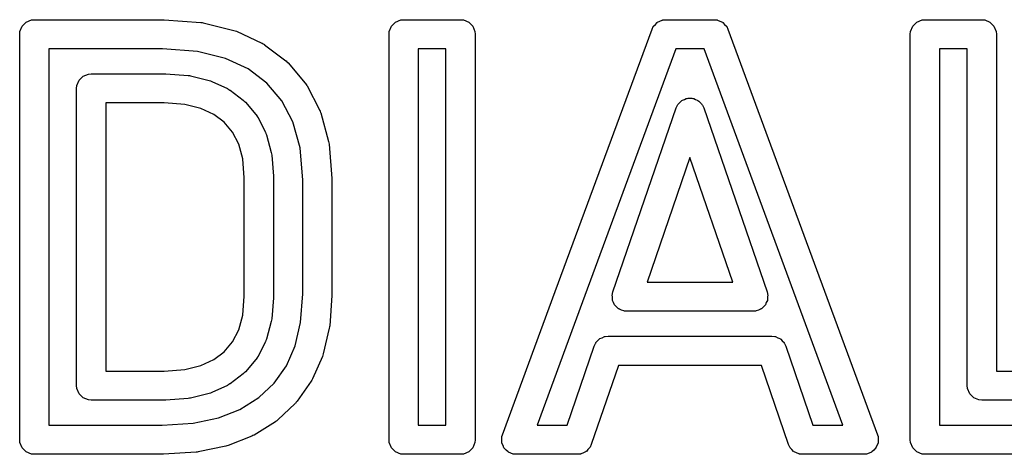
# Model space of a CAD drawing. Extents: x 1.56 to 4.01, y -6 to -1.06.
# Tile 6 of 14: x 2.33 to 2.6, y -1.36 to -1.25. Entities that reach past the tile are written whole.
import ezdxf

# ---------------------------------------------------------------- set-up
doc = ezdxf.new("R2010")
doc.units = 0
doc.header["$MEASUREMENT"] = 0
doc.layers.add('BLACK', color=7, linetype='CONTINUOUS')

msp = doc.modelspace()

# ---------------------------------------------------------------- linework, layer by layer
at = {"layer": 'BLACK', "linetype": 'CONTINUOUS'}
for p, q in [((2.33316, -1.24703), (2.33458, -1.24644)), ((2.33458, -1.24644), (2.33535, -1.24636)), ((2.33535, -1.24636), (2.35069, -1.24636)), ((2.35069, -1.24636), (2.37001, -1.24636)), ((2.37001, -1.24636), (2.37016, -1.24638)), ((2.37016, -1.24638), (2.3703, -1.24637)), ((2.3703, -1.24637), (2.38023, -1.2471)), ((2.43268, -1.24703), (2.43409, -1.24644)), ((2.43409, -1.24644), (2.43486, -1.24636)), ((2.43486, -1.24636), (2.4502, -1.24636)), ((2.4502, -1.24636), (2.45097, -1.24644)), ((2.45097, -1.24644), (2.45239, -1.24703)), ((2.50329, -1.24703), (2.50393, -1.24676)), ((2.50393, -1.24676), (2.50456, -1.24647)), ((2.50456, -1.24647), (2.50464, -1.24647)), ((2.50464, -1.24647), (2.50471, -1.24644)), ((2.50471, -1.24644), (2.50548, -1.24636)), ((2.50548, -1.24636), (2.51856, -1.24636)), ((2.51856, -1.24636), (2.51933, -1.24644)), ((2.51933, -1.24644), (2.5194, -1.24647)), ((2.5194, -1.24647), (2.51948, -1.24647)), ((2.51948, -1.24647), (2.52011, -1.24676)), ((2.52011, -1.24676), (2.52075, -1.24703)), ((2.57313, -1.24703), (2.57455, -1.24644)), ((2.57455, -1.24644), (2.57532, -1.24636)), ((2.57532, -1.24636), (2.59066, -1.24636)), ((2.59066, -1.24636), (2.59143, -1.24644)), ((2.59143, -1.24644), (2.59285, -1.24703)), ((2.33141, -1.2503), (2.33149, -1.24953)), ((2.33149, -1.24953), (2.33208, -1.24811)), ((2.33208, -1.24811), (2.33316, -1.24703)), ((2.38023, -1.2471), (2.38056, -1.24716)), ((2.38056, -1.24716), (2.38089, -1.2472)), ((2.38089, -1.2472), (2.38912, -1.24924)), ((2.38912, -1.24924), (2.38912, -1.24924)), ((2.38912, -1.24924), (2.38912, -1.24924)), ((2.38912, -1.24924), (2.38913, -1.24924)), ((2.38913, -1.24924), (2.38949, -1.24936)), ((2.38949, -1.24936), (2.38985, -1.24949)), ((2.38985, -1.24949), (2.3967, -1.25268)), ((2.43093, -1.2503), (2.431, -1.24953)), ((2.431, -1.24953), (2.43159, -1.24811)), ((2.43159, -1.24811), (2.43268, -1.24703)), ((2.45239, -1.24703), (2.45348, -1.24811)), ((2.45348, -1.24811), (2.45407, -1.24953)), ((2.45407, -1.24953), (2.45414, -1.2503)), ((2.4757, -1.3197), (2.50179, -1.24894)), ((2.50179, -1.24894), (2.50212, -1.24824)), ((2.50212, -1.24824), (2.50218, -1.24819)), ((2.50218, -1.24819), (2.50221, -1.24811)), ((2.50221, -1.24811), (2.5027, -1.24762)), ((2.5027, -1.24762), (2.50317, -1.24711)), ((2.50317, -1.24711), (2.50324, -1.24708)), ((2.50324, -1.24708), (2.50329, -1.24703)), ((2.52075, -1.24703), (2.5208, -1.24708)), ((2.5208, -1.24708), (2.52087, -1.24711)), ((2.52087, -1.24711), (2.52134, -1.24762)), ((2.52134, -1.24762), (2.52183, -1.24811)), ((2.52183, -1.24811), (2.52186, -1.24819)), ((2.52186, -1.24819), (2.52192, -1.24824)), ((2.52192, -1.24824), (2.52225, -1.24894)), ((2.52225, -1.24894), (2.56256, -1.35827)), ((2.57139, -1.2503), (2.57146, -1.24953)), ((2.57146, -1.24953), (2.57205, -1.24811)), ((2.57205, -1.24811), (2.57313, -1.24703)), ((2.59285, -1.24703), (2.59394, -1.24811)), ((2.59394, -1.24811), (2.59452, -1.24953)), ((2.59452, -1.24953), (2.5946, -1.2503)), ((2.33141, -1.34504), (2.33141, -1.2503)), ((2.43093, -1.35963), (2.43093, -1.2503)), ((2.45414, -1.2503), (2.45414, -1.35963)), ((2.57139, -1.35963), (2.57139, -1.2503)), ((2.5946, -1.2503), (2.5946, -1.34111)), ((2.33929, -1.25424), (2.33929, -1.34504)), ((2.35069, -1.25424), (2.33929, -1.25424)), ((2.36987, -1.25424), (2.35069, -1.25424)), ((2.37933, -1.25493), (2.36987, -1.25424)), ((2.3967, -1.25268), (2.39674, -1.2527)), ((2.39674, -1.2527), (2.39676, -1.25271)), ((2.39676, -1.25271), (2.39706, -1.2529)), ((2.39706, -1.2529), (2.39736, -1.25308)), ((2.39736, -1.25308), (2.39738, -1.25309)), ((2.39738, -1.25309), (2.39742, -1.25311)), ((2.39742, -1.25311), (2.40311, -1.25742)), ((2.4388, -1.25424), (2.4388, -1.3557)), ((2.44627, -1.25424), (2.4388, -1.25424)), ((2.44627, -1.3557), (2.44627, -1.25424)), ((2.50823, -1.25424), (2.48309, -1.32242)), ((2.51581, -1.25424), (2.50823, -1.25424)), ((2.55322, -1.3557), (2.51581, -1.25424)), ((2.57926, -1.25424), (2.57926, -1.3557)), ((2.58673, -1.25424), (2.57926, -1.25424)), ((2.58673, -1.34504), (2.58673, -1.25424)), ((2.38687, -1.25679), (2.37933, -1.25493)), ((2.39299, -1.25964), (2.38687, -1.25679)), ((2.40311, -1.25742), (2.40315, -1.25747)), ((2.40315, -1.25747), (2.40318, -1.25748)), ((2.40318, -1.25748), (2.40342, -1.25772)), ((2.39801, -1.26344), (2.39299, -1.25964)), ((2.40342, -1.25772), (2.40367, -1.25795)), ((2.40367, -1.25795), (2.40369, -1.25797)), ((2.40369, -1.25797), (2.40373, -1.25802)), ((2.40373, -1.25802), (2.40835, -1.26347)), ((2.34683, -1.26412), (2.34742, -1.2627)), ((2.34742, -1.2627), (2.3485, -1.26161)), ((2.3485, -1.26161), (2.34992, -1.26103)), ((2.34992, -1.26103), (2.35069, -1.26095)), ((2.35069, -1.26095), (2.37046, -1.26095)), ((2.37046, -1.26095), (2.37061, -1.26097)), ((2.37061, -1.26097), (2.37075, -1.26096)), ((2.37075, -1.26096), (2.37681, -1.26141)), ((2.37681, -1.26141), (2.37714, -1.26146)), ((2.37714, -1.26146), (2.37746, -1.26151)), ((2.37746, -1.26151), (2.3825, -1.26275)), ((2.3825, -1.26275), (2.38285, -1.26288)), ((2.34675, -1.26489), (2.34683, -1.26412)), ((2.34675, -1.34504), (2.34675, -1.26489)), ((2.38285, -1.26288), (2.38322, -1.26301)), ((2.38322, -1.26301), (2.3874, -1.26496)), ((2.3874, -1.26496), (2.38744, -1.26498)), ((2.38744, -1.26498), (2.38746, -1.26499)), ((2.38746, -1.26499), (2.38776, -1.26517)), ((2.38776, -1.26517), (2.38807, -1.26535)), ((2.38807, -1.26535), (2.38808, -1.26537)), ((2.38808, -1.26537), (2.38812, -1.26539)), ((2.38812, -1.26539), (2.3916, -1.26803)), ((2.40206, -1.26822), (2.39801, -1.26344)), ((2.40835, -1.26347), (2.4084, -1.26353)), ((2.4084, -1.26353), (2.40842, -1.26356)), ((2.40842, -1.26356), (2.4086, -1.26383)), ((2.4086, -1.26383), (2.40879, -1.26411)), ((2.40879, -1.26411), (2.4088, -1.26414)), ((2.4088, -1.26414), (2.40884, -1.2642)), ((2.40884, -1.2642), (2.41221, -1.27069)), ((2.3916, -1.26803), (2.39165, -1.26807)), ((2.39165, -1.26807), (2.39167, -1.26809)), ((2.39167, -1.26809), (2.39192, -1.26832)), ((2.50985, -1.26819), (2.51004, -1.26803)), ((2.51004, -1.26803), (2.51054, -1.26786)), ((2.51054, -1.26786), (2.51101, -1.26762)), ((2.51101, -1.26762), (2.51126, -1.26761)), ((2.51126, -1.26761), (2.51149, -1.26753)), ((2.51149, -1.26753), (2.51202, -1.26756)), ((2.51202, -1.26756), (2.51255, -1.26753)), ((2.51255, -1.26753), (2.51278, -1.26761)), ((2.51278, -1.26761), (2.51302, -1.26762)), ((2.51302, -1.26762), (2.5135, -1.26786)), ((2.5135, -1.26786), (2.514, -1.26803)), ((2.514, -1.26803), (2.51418, -1.26819)), ((2.35463, -1.26882), (2.35463, -1.34111)), ((2.37032, -1.26882), (2.35463, -1.26882)), ((2.3759, -1.26923), (2.37032, -1.26882)), ((2.38023, -1.27031), (2.3759, -1.26923)), ((2.3837, -1.27192), (2.38023, -1.27031)), ((2.39192, -1.26832), (2.39217, -1.26855)), ((2.39217, -1.26855), (2.39218, -1.26858)), ((2.39218, -1.26858), (2.39223, -1.26862)), ((2.39223, -1.26862), (2.39506, -1.27196)), ((2.40503, -1.27395), (2.40206, -1.26822)), ((2.41221, -1.27069), (2.41223, -1.27073)), ((2.41223, -1.27073), (2.41224, -1.27074)), ((2.41224, -1.27074), (2.41237, -1.27107)), ((2.49125, -1.31978), (2.50829, -1.27015)), ((2.50829, -1.27015), (2.50862, -1.26945)), ((2.50862, -1.26945), (2.50878, -1.26927)), ((2.50878, -1.26927), (2.50889, -1.26904)), ((2.50889, -1.26904), (2.50928, -1.26869)), ((2.50928, -1.26869), (2.50963, -1.2683)), ((2.50963, -1.2683), (2.50985, -1.26819)), ((2.51418, -1.26819), (2.5144, -1.2683)), ((2.5144, -1.2683), (2.51475, -1.26869)), ((2.51475, -1.26869), (2.51515, -1.26904)), ((2.51515, -1.26904), (2.51526, -1.26927)), ((2.51526, -1.26927), (2.51542, -1.26945)), ((2.51542, -1.26945), (2.51574, -1.27015)), ((2.51574, -1.27015), (2.53279, -1.31978)), ((2.3865, -1.27404), (2.3837, -1.27192)), ((2.39506, -1.27196), (2.3951, -1.27202)), ((2.3951, -1.27202), (2.39513, -1.27204)), ((2.39513, -1.27204), (2.39531, -1.27232)), ((2.39531, -1.27232), (2.3955, -1.2726)), ((2.3955, -1.2726), (2.39551, -1.27263)), ((2.39551, -1.27263), (2.39555, -1.27269)), ((2.39555, -1.27269), (2.39761, -1.27666)), ((2.41237, -1.27107), (2.4125, -1.27141)), ((2.4125, -1.27141), (2.4125, -1.27142)), ((2.4125, -1.27142), (2.41252, -1.27146)), ((2.41252, -1.27146), (2.41464, -1.27919)), ((2.38876, -1.27671), (2.3865, -1.27404)), ((2.40695, -1.28092), (2.40503, -1.27395)), ((2.39043, -1.27992), (2.38876, -1.27671)), ((2.39761, -1.27666), (2.39763, -1.2767)), ((2.39763, -1.2767), (2.39764, -1.27671)), ((2.39764, -1.27671), (2.39776, -1.27705)), ((2.39776, -1.27705), (2.3979, -1.27738)), ((2.3979, -1.27738), (2.3979, -1.2774)), ((2.3979, -1.2774), (2.39791, -1.27743)), ((2.39791, -1.27743), (2.39921, -1.28217)), ((2.39152, -1.2839), (2.39043, -1.27992)), ((2.40766, -1.28964), (2.40695, -1.28092)), ((2.41464, -1.27919), (2.4147, -1.27955)), ((2.4147, -1.27955), (2.41477, -1.27991)), ((2.41477, -1.27991), (2.41552, -1.28916)), ((2.39194, -1.28903), (2.39152, -1.2839)), ((2.39921, -1.28217), (2.39928, -1.28253)), ((2.39928, -1.28253), (2.39934, -1.28289)), ((2.39934, -1.28289), (2.3998, -1.28855)), ((2.51202, -1.28355), (2.50048, -1.31712)), ((2.52355, -1.31712), (2.51202, -1.28355)), ((2.39194, -1.3209), (2.39194, -1.28903)), ((2.3998, -1.28855), (2.3998, -1.28871)), ((2.3998, -1.28871), (2.39982, -1.28887)), ((2.39982, -1.28887), (2.39982, -1.32106)), ((2.41552, -1.28916), (2.41552, -1.28932)), ((2.41552, -1.28932), (2.41553, -1.28948)), ((2.40766, -1.32031), (2.40766, -1.28964)), ((2.41553, -1.28948), (2.41553, -1.32046)), ((2.50048, -1.31712), (2.52355, -1.31712)), ((2.39152, -1.32604), (2.39194, -1.3209)), ((2.39982, -1.32106), (2.3998, -1.32122)), ((2.3998, -1.32122), (2.3998, -1.32138)), ((2.40711, -1.32801), (2.40766, -1.32031)), ((2.41552, -1.32074), (2.41494, -1.32889)), ((2.41553, -1.32046), (2.41552, -1.3206)), ((2.41552, -1.3206), (2.41552, -1.32074)), ((2.46148, -1.35827), (2.4757, -1.3197)), ((2.49107, -1.32053), (2.49111, -1.32036)), ((2.49111, -1.32118), (2.49107, -1.32053)), ((2.49111, -1.32029), (2.49115, -1.3202)), ((2.49111, -1.32036), (2.49111, -1.32029)), ((2.49111, -1.32183), (2.49111, -1.32118)), ((2.49115, -1.3202), (2.49125, -1.31978)), ((2.53279, -1.31978), (2.53289, -1.3202)), ((2.53289, -1.3202), (2.53293, -1.32029)), ((2.53293, -1.32029), (2.53293, -1.32036)), ((2.53293, -1.32036), (2.53297, -1.32053)), ((2.53297, -1.32053), (2.53293, -1.32118)), ((2.53293, -1.32118), (2.53293, -1.32183)), ((2.3998, -1.32138), (2.39934, -1.32704)), ((2.48309, -1.32242), (2.47082, -1.3557)), ((2.48309, -1.32242), (2.48309, -1.32242)), ((2.49115, -1.32194), (2.49111, -1.32183)), ((2.49116, -1.32206), (2.49115, -1.32194)), ((2.49145, -1.32265), (2.49116, -1.32206)), ((2.4917, -1.32325), (2.49145, -1.32265)), ((2.49178, -1.32333), (2.4917, -1.32325)), ((2.49184, -1.32344), (2.49178, -1.32333)), ((2.49232, -1.32387), (2.49184, -1.32344)), ((2.49278, -1.32433), (2.49232, -1.32387)), ((2.53172, -1.32387), (2.53126, -1.32433)), ((2.5322, -1.32344), (2.53172, -1.32387)), ((2.53226, -1.32333), (2.5322, -1.32344)), ((2.53234, -1.32325), (2.53226, -1.32333)), ((2.53259, -1.32265), (2.53234, -1.32325)), ((2.53288, -1.32206), (2.53259, -1.32265)), ((2.53293, -1.32183), (2.53288, -1.32194)), ((2.53288, -1.32194), (2.53288, -1.32206)), ((2.39043, -1.33001), (2.39152, -1.32604)), ((2.4929, -1.32438), (2.49278, -1.32433)), ((2.49299, -1.32446), (2.4929, -1.32438)), ((2.4936, -1.32467), (2.49299, -1.32446)), ((2.4942, -1.32492), (2.4936, -1.32467)), ((2.49437, -1.32494), (2.4942, -1.32492)), ((2.49444, -1.32496), (2.49437, -1.32494)), ((2.49454, -1.32495), (2.49444, -1.32496)), ((2.49497, -1.325), (2.49454, -1.32495)), ((2.52907, -1.325), (2.49497, -1.325)), ((2.5295, -1.32495), (2.52907, -1.325)), ((2.5296, -1.32496), (2.5295, -1.32495)), ((2.52966, -1.32494), (2.5296, -1.32496)), ((2.52984, -1.32492), (2.52966, -1.32494)), ((2.53044, -1.32467), (2.52984, -1.32492)), ((2.53105, -1.32446), (2.53044, -1.32467)), ((2.53114, -1.32438), (2.53105, -1.32446)), ((2.53126, -1.32433), (2.53114, -1.32438)), ((2.39921, -1.32777), (2.39791, -1.3325)), ((2.39928, -1.3274), (2.39921, -1.32777)), ((2.39934, -1.32704), (2.39928, -1.3274)), ((2.4056, -1.33434), (2.40711, -1.32801)), ((2.41494, -1.32889), (2.41488, -1.3292)), ((2.38876, -1.33322), (2.39043, -1.33001)), ((2.41484, -1.32951), (2.41318, -1.33651)), ((2.41488, -1.3292), (2.41484, -1.32951)), ((2.48895, -1.33184), (2.48908, -1.33183)), ((2.48908, -1.33183), (2.48919, -1.33179)), ((2.48919, -1.33179), (2.48996, -1.33171)), ((2.48996, -1.33171), (2.53408, -1.33171)), ((2.53408, -1.33171), (2.53485, -1.33179)), ((2.53485, -1.33179), (2.53496, -1.33183)), ((2.53496, -1.33183), (2.53509, -1.33184)), ((2.3865, -1.33589), (2.38876, -1.33322)), ((2.39761, -1.33327), (2.39555, -1.33724)), ((2.39763, -1.33323), (2.39761, -1.33327)), ((2.39764, -1.33322), (2.39763, -1.33323)), ((2.39776, -1.33289), (2.39764, -1.33322)), ((2.3979, -1.33255), (2.39776, -1.33289)), ((2.39791, -1.3325), (2.3979, -1.33254)), ((2.3979, -1.33254), (2.3979, -1.33255)), ((2.40326, -1.33969), (2.4056, -1.33434)), ((2.47891, -1.3557), (2.48623, -1.33437)), ((2.48623, -1.33437), (2.48656, -1.33367)), ((2.48656, -1.33367), (2.48664, -1.33357)), ((2.48664, -1.33357), (2.48668, -1.33346)), ((2.48668, -1.33346), (2.48714, -1.333)), ((2.48714, -1.333), (2.48757, -1.33252)), ((2.48757, -1.33252), (2.48768, -1.33246)), ((2.48768, -1.33246), (2.48777, -1.33237)), ((2.48777, -1.33237), (2.48837, -1.33213)), ((2.48837, -1.33213), (2.48895, -1.33184)), ((2.53509, -1.33184), (2.53567, -1.33213)), ((2.53567, -1.33213), (2.53627, -1.33237)), ((2.53627, -1.33237), (2.53636, -1.33246)), ((2.53636, -1.33246), (2.53647, -1.33252)), ((2.53647, -1.33252), (2.5369, -1.333)), ((2.5369, -1.333), (2.53736, -1.33346)), ((2.53736, -1.33346), (2.5374, -1.33357)), ((2.5374, -1.33357), (2.53748, -1.33367)), ((2.53748, -1.33367), (2.53781, -1.33437)), ((2.53781, -1.33437), (2.54513, -1.3557)), ((2.3837, -1.33801), (2.3865, -1.33589)), ((2.41307, -1.33684), (2.41296, -1.33718)), ((2.41318, -1.33651), (2.41307, -1.33684)), ((2.3759, -1.3407), (2.38023, -1.33963)), ((2.38023, -1.33963), (2.3837, -1.33801)), ((2.39506, -1.33797), (2.39223, -1.34131)), ((2.3951, -1.33791), (2.39506, -1.33797)), ((2.39513, -1.33789), (2.3951, -1.33791)), ((2.39531, -1.33761), (2.39513, -1.33789)), ((2.3955, -1.33734), (2.39531, -1.33761)), ((2.39551, -1.3373), (2.3955, -1.33734)), ((2.39555, -1.33724), (2.39551, -1.3373)), ((2.39997, -1.34441), (2.40326, -1.33969)), ((2.41296, -1.33718), (2.41031, -1.3432)), ((2.49277, -1.33959), (2.48544, -1.36091)), ((2.53127, -1.33959), (2.49277, -1.33959)), ((2.5386, -1.36091), (2.53127, -1.33959)), ((2.35463, -1.34111), (2.37032, -1.34111)), ((2.37032, -1.34111), (2.3759, -1.3407)), ((2.3916, -1.3419), (2.38812, -1.34454)), ((2.39165, -1.34186), (2.3916, -1.3419)), ((2.39167, -1.34185), (2.39165, -1.34186)), ((2.39192, -1.34161), (2.39167, -1.34185)), ((2.39217, -1.34138), (2.39192, -1.34161)), ((2.39218, -1.34135), (2.39217, -1.34138)), ((2.39223, -1.34131), (2.39218, -1.34135)), ((2.5946, -1.34111), (2.64556, -1.34111)), ((2.33141, -1.35963), (2.33141, -1.34504)), ((2.33929, -1.34504), (2.33929, -1.3557)), ((2.34683, -1.34581), (2.34675, -1.34504)), ((2.3874, -1.34497), (2.38322, -1.34693)), ((2.38744, -1.34495), (2.3874, -1.34497)), ((2.38746, -1.34495), (2.38744, -1.34495)), ((2.38776, -1.34476), (2.38746, -1.34495)), ((2.38807, -1.34458), (2.38776, -1.34476)), ((2.38808, -1.34456), (2.38807, -1.34458)), ((2.38812, -1.34454), (2.38808, -1.34456)), ((2.39586, -1.34829), (2.39997, -1.34441)), ((2.40994, -1.34388), (2.4062, -1.34924)), ((2.41013, -1.34354), (2.40994, -1.34388)), ((2.41031, -1.34321), (2.41013, -1.34354)), ((2.41031, -1.3432), (2.41031, -1.3432)), ((2.41031, -1.3432), (2.41031, -1.3432)), ((2.41031, -1.3432), (2.41031, -1.34321)), ((2.5868, -1.34581), (2.58673, -1.34504)), ((2.34742, -1.34723), (2.34683, -1.34581)), ((2.3485, -1.34832), (2.34742, -1.34723)), ((2.3825, -1.34718), (2.37746, -1.34842)), ((2.38286, -1.34705), (2.3825, -1.34718)), ((2.38322, -1.34693), (2.38286, -1.34705)), ((2.58739, -1.34723), (2.5868, -1.34581)), ((2.58848, -1.34832), (2.58739, -1.34723)), ((2.34992, -1.34891), (2.3485, -1.34832)), ((2.35069, -1.34898), (2.34992, -1.34891)), ((2.37046, -1.34898), (2.35069, -1.34898)), ((2.37061, -1.34897), (2.37046, -1.34898)), ((2.37075, -1.34897), (2.37061, -1.34897)), ((2.37681, -1.34853), (2.37075, -1.34897)), ((2.37714, -1.34847), (2.37681, -1.34853)), ((2.37746, -1.34842), (2.37714, -1.34847)), ((2.39073, -1.35148), (2.39586, -1.34829)), ((2.40567, -1.34985), (2.40097, -1.35429)), ((2.40569, -1.34984), (2.40567, -1.34985)), ((2.4057, -1.34983), (2.40569, -1.34984)), ((2.40594, -1.34955), (2.4057, -1.34983)), ((2.40618, -1.34927), (2.40594, -1.34955)), ((2.4062, -1.34924), (2.40618, -1.34926)), ((2.40618, -1.34926), (2.40618, -1.34927)), ((2.58989, -1.34891), (2.58848, -1.34832)), ((2.59066, -1.34898), (2.58989, -1.34891)), ((2.64162, -1.34898), (2.59066, -1.34898)), ((2.38499, -1.35371), (2.39073, -1.35148)), ((2.33929, -1.3557), (2.34573, -1.3557)), ((2.34573, -1.3557), (2.36981, -1.3557)), ((2.36981, -1.3557), (2.37813, -1.35516)), ((2.37813, -1.35516), (2.38499, -1.35371)), ((2.40034, -1.35478), (2.39457, -1.35836)), ((2.40036, -1.35477), (2.40034, -1.35478)), ((2.40066, -1.35453), (2.40036, -1.35476)), ((2.40036, -1.35476), (2.40036, -1.35477)), ((2.40096, -1.35431), (2.40066, -1.35453)), ((2.40097, -1.35429), (2.40096, -1.3543)), ((2.40096, -1.3543), (2.40096, -1.35431)), ((2.4388, -1.3557), (2.44627, -1.3557)), ((2.47082, -1.3557), (2.47891, -1.3557)), ((2.54513, -1.3557), (2.55322, -1.3557)), ((2.57926, -1.3557), (2.58299, -1.3557)), ((2.58299, -1.3557), (2.64162, -1.3557)), ((2.39457, -1.35836), (2.39424, -1.35852)), ((2.46135, -1.35878), (2.46148, -1.35827)), ((2.56256, -1.35827), (2.56269, -1.35878)), ((2.33149, -1.3604), (2.33141, -1.35963)), ((2.33208, -1.36182), (2.33149, -1.3604)), ((2.39392, -1.35868), (2.38755, -1.36117)), ((2.39424, -1.35852), (2.39392, -1.35868)), ((2.431, -1.3604), (2.43093, -1.35963)), ((2.43159, -1.36182), (2.431, -1.3604)), ((2.45407, -1.3604), (2.45348, -1.36182)), ((2.45414, -1.35963), (2.45407, -1.3604)), ((2.46129, -1.35902), (2.46131, -1.35891)), ((2.46131, -1.35971), (2.46129, -1.35902)), ((2.46131, -1.35887), (2.46135, -1.35878)), ((2.46131, -1.35891), (2.46131, -1.35887)), ((2.46131, -1.3604), (2.46131, -1.35971)), ((2.46134, -1.36047), (2.46131, -1.3604)), ((2.46135, -1.36055), (2.46134, -1.36047)), ((2.46164, -1.36118), (2.46135, -1.36055)), ((2.48544, -1.36091), (2.48512, -1.36161)), ((2.53892, -1.36161), (2.5386, -1.36091)), ((2.56269, -1.36055), (2.5624, -1.36118)), ((2.56269, -1.35878), (2.56273, -1.35887)), ((2.5627, -1.36047), (2.56269, -1.36055)), ((2.56273, -1.3604), (2.5627, -1.36047)), ((2.56273, -1.35887), (2.56273, -1.35891)), ((2.56273, -1.35891), (2.56275, -1.35902)), ((2.56275, -1.35902), (2.56273, -1.35971)), ((2.56273, -1.35971), (2.56273, -1.3604)), ((2.57146, -1.3604), (2.57139, -1.35963)), ((2.57205, -1.36182), (2.57146, -1.3604)), ((2.33316, -1.36291), (2.33208, -1.36182)), ((2.33458, -1.36349), (2.33316, -1.36291)), ((2.33535, -1.36357), (2.33458, -1.36349)), ((2.34573, -1.36357), (2.33535, -1.36357)), ((2.36994, -1.36357), (2.34573, -1.36357)), ((2.37006, -1.36356), (2.36994, -1.36357)), ((2.37019, -1.36356), (2.37006, -1.36356)), ((2.37892, -1.363), (2.37019, -1.36356)), ((2.3792, -1.36296), (2.37892, -1.363)), ((2.37948, -1.36293), (2.3792, -1.36296)), ((2.38693, -1.36135), (2.37948, -1.36293)), ((2.38724, -1.36125), (2.38693, -1.36135)), ((2.38755, -1.36117), (2.38724, -1.36125)), ((2.43268, -1.36291), (2.43159, -1.36182)), ((2.43409, -1.36349), (2.43268, -1.36291)), ((2.43486, -1.36357), (2.43409, -1.36349)), ((2.4502, -1.36357), (2.43486, -1.36357)), ((2.45097, -1.36349), (2.4502, -1.36357)), ((2.45239, -1.36291), (2.45097, -1.36349)), ((2.45348, -1.36182), (2.45239, -1.36291)), ((2.4619, -1.36182), (2.46164, -1.36118)), ((2.46196, -1.36188), (2.4619, -1.36182)), ((2.46199, -1.36195), (2.46196, -1.36188)), ((2.4625, -1.36242), (2.46199, -1.36195)), ((2.46299, -1.36291), (2.4625, -1.36242)), ((2.46306, -1.36294), (2.46299, -1.36291)), ((2.46312, -1.36299), (2.46306, -1.36294)), ((2.46377, -1.36323), (2.46312, -1.36299)), ((2.46441, -1.36349), (2.46377, -1.36323)), ((2.46451, -1.36351), (2.46441, -1.36349)), ((2.46456, -1.36352), (2.46451, -1.36351)), ((2.46465, -1.36352), (2.46456, -1.36352)), ((2.46518, -1.36357), (2.46465, -1.36352)), ((2.48172, -1.36357), (2.46518, -1.36357)), ((2.48249, -1.36349), (2.48172, -1.36357)), ((2.4826, -1.36345), (2.48249, -1.36349)), ((2.48272, -1.36344), (2.4826, -1.36345)), ((2.48331, -1.36316), (2.48272, -1.36344)), ((2.48391, -1.36291), (2.48331, -1.36316)), ((2.48399, -1.36282), (2.48391, -1.36291)), ((2.4841, -1.36277), (2.48399, -1.36282)), ((2.48453, -1.36228), (2.4841, -1.36277)), ((2.48499, -1.36182), (2.48453, -1.36228)), ((2.48504, -1.36171), (2.48499, -1.36182)), ((2.48512, -1.36161), (2.48504, -1.36171)), ((2.539, -1.36171), (2.53892, -1.36161)), ((2.53905, -1.36182), (2.539, -1.36171)), ((2.53951, -1.36228), (2.53905, -1.36182)), ((2.53994, -1.36277), (2.53951, -1.36228)), ((2.54005, -1.36282), (2.53994, -1.36277)), ((2.54014, -1.36291), (2.54005, -1.36282)), ((2.54074, -1.36316), (2.54014, -1.36291)), ((2.54132, -1.36344), (2.54074, -1.36316)), ((2.54144, -1.36345), (2.54132, -1.36344)), ((2.54156, -1.36349), (2.54144, -1.36345)), ((2.54232, -1.36357), (2.54156, -1.36349)), ((2.55887, -1.36357), (2.54232, -1.36357)), ((2.55939, -1.36352), (2.55887, -1.36357)), ((2.55948, -1.36352), (2.55939, -1.36352)), ((2.55953, -1.36351), (2.55948, -1.36352)), ((2.55963, -1.36349), (2.55953, -1.36351)), ((2.56027, -1.36323), (2.55963, -1.36349)), ((2.56092, -1.36299), (2.56027, -1.36323)), ((2.56098, -1.36294), (2.56092, -1.36299)), ((2.56105, -1.36291), (2.56098, -1.36294)), ((2.56154, -1.36242), (2.56105, -1.36291)), ((2.56205, -1.36195), (2.56154, -1.36242)), ((2.56208, -1.36188), (2.56205, -1.36195)), ((2.56214, -1.36182), (2.56208, -1.36188)), ((2.5624, -1.36118), (2.56214, -1.36182)), ((2.57313, -1.36291), (2.57205, -1.36182)), ((2.57455, -1.36349), (2.57313, -1.36291)), ((2.57532, -1.36357), (2.57455, -1.36349)), ((2.58299, -1.36357), (2.57532, -1.36357)), ((2.64556, -1.36357), (2.58299, -1.36357))]:
    msp.add_line(p, q, dxfattribs=at)

doc.saveas('drawing.dxf')
